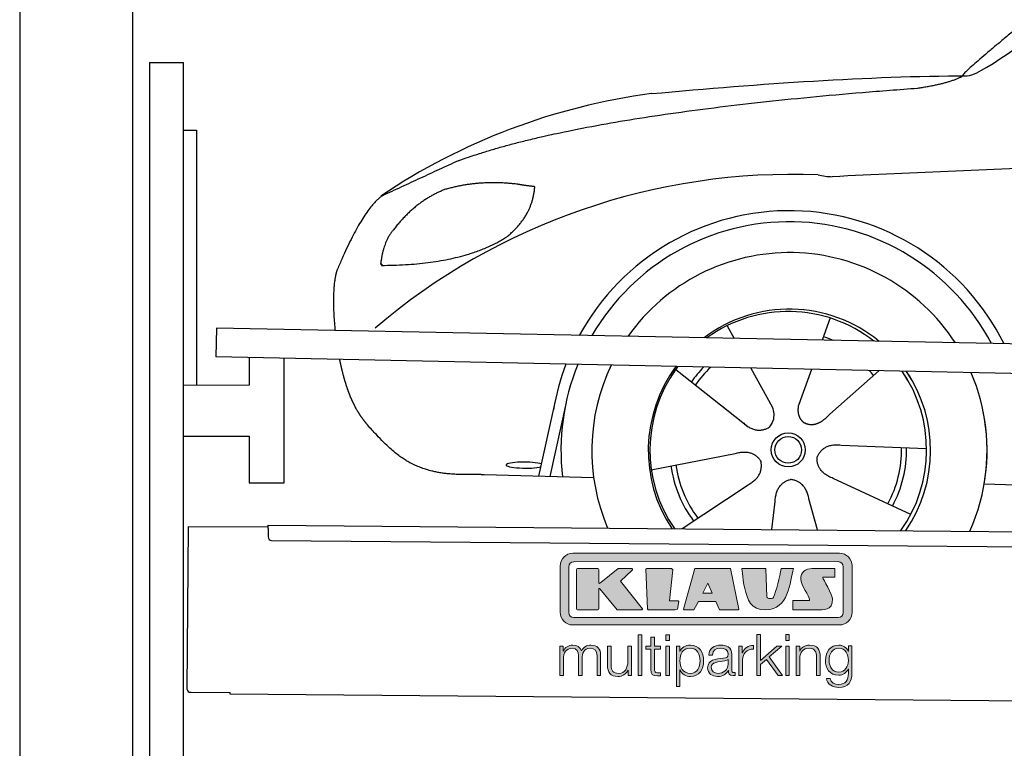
# Model space of a CAD drawing. Header units: millimetres. Extents: x -411 to 6777, y 0 to 6577.
# Tile 2 of 6: x 0 to 1744, y 3999 to 5288. Entities that reach past the tile are written whole.
import ezdxf

# ---------------------------------------------------------------- set-up
doc = ezdxf.new("R2010")
doc.units = ezdxf.units.MM
for name, color, linetype, lineweight in [('car', 10, 'Continuous', 25), ('Gebäude', 7, 'Continuous', 25), ('Logo', 7, 'Continuous', 25), ('Plattform', 7, 'Continuous', 25), ('Ständer hinten', 7, 'Continuous', 25)]:
    doc.layers.add(name, color=color, linetype=linetype, lineweight=lineweight)

# ---------------------------------------------------------------- blocks, each defined once
blk = doc.blocks.new('Car')
at = {"layer": 'car'}
for p, q in [((1391.4, 4773), (1377.5, 4733.4)), ((1209.3, 4757.6), (1222, 4735.1)), ((1119, 4679.5), (1238.5, 4586.6)), ((1251.6, 4682.9), (1290.1, 4614.6)), ((1359.3, 4681.6), (1340.3, 4627.7)), ((1478.5, 4680.2), (1392.4, 4602.7)), ((1340.3, 4627.7), (1336.6, 4617.3)), ((878.4, 4488.2), (905.7, 4619.2)), ((925.2, 4618.9), (898, 4487.9)), ((1201.1, 4615.7), (1247.6, 4579.5)), ((1564.5, 4542.7), (1413.1, 4547.7)), ((1077.3, 4501.6), (1225.7, 4531.8)), ((975.4, 4486.5), (781.2, 4490)), ((1537.3, 4426.5), (1399.5, 4489.2)), ((1667.1, 4481.7), (3716, 4447)), ((1132.8, 4397.8), (1249, 4476.5)), ((1291.5, 4397.8), (1297.1, 4447.4)), ((1372.7, 4397.9), (1356.9, 4452.5))]:
    blk.add_line(p, q, dxfattribs=at)
for radius in [30.1, 23.6]:
    blk.add_circle((1319.5, 4538.8), radius, dxfattribs=at)
for centre, radius, start, end in [((1228.5, 4055.6), 1122.3, 98.0395, 124.4377), ((1333.2, 3885.2), 1141.2, 88.2487, 130.916), ((1394.5, 5140.3), 117.4, 256.9855, 269.1884), ((1321.6, 4537.9), 424.2, 26.9197, 151.8432), ((1321.6, 4537.9), 404.6, 28.3768, 150.3862), ((1321.6, 4537.9), 350, 33.4585, 145.3045), ((1321.6, 4537.9), 250, 51.0494, 127.7135), ((1319.5, 4538.8), 245, 52.2371, 126.5259), ((1319.5, 4538.8), 209.6, 68.0621, 73.3995), ((1321.6, 4537.9), 424.2, 159.4632, 170.7471), ((1321.6, 4537.9), 404.6, 158.4572, 187.1619), ((1321.6, 4537.9), 350, 155.0104, 203.6179), ((1321.6, 4537.9), 350, 155.0104, 157.8717), ((1321.6, 4537.9), 250, 144.1237, 214.1037), ((1319.5, 4538.8), 245, 144.9266, 215.1376), ((1321.6, 4537.9), 250, 144.1237, 148.496), ((1319.5, 4538.8), 245, 143.5289, 148.0172), ((1319.5, 4538.8), 209.6, 136.2024, 145.3995), ((1319.5, 4538.8), 200.6, 133.7482, 145.5463), ((1319.5, 4538.8), 200.6, 41.6402, 44.9032), ((1319.5, 4538.8), 245, 30.7457, 35.1225), ((1319.5, 4538.8), 245, 324.9119, 35.1225), ((1321.6, 4537.9), 250, 30.267, 34.5277), ((1321.6, 4537.9), 250, 325.9458, 34.5277), ((1321.6, 4537.9), 350, 350.7505, 23.641), ((1321.6, 4537.9), 350, 336.4317, 11.924), ((1319.5, 4538.8), 200.6, 332.1152, 1.5463), ((1319.5, 4538.8), 209.6, 332.262, 1.3995), ((1319.5, 4538.8), 209.6, 188.262, 217.3995), ((1319.5, 4538.8), 200.6, 188.1152, 217.5463)]:
    blk.add_arc(centre, radius, start, end, dxfattribs=at)
blk.add_ellipse((853.7, 4507.6), major_axis=(33.6, 0), ratio=0.157274, start_param=0.513473, end_param=5.704241, dxfattribs=at)
for points, degree in [([(1630.5, 5203.7), (1666.2, 5200.2), (1966.1, 5451.8), (2143.6, 5562.4)], 3), ([(1926.5, 5457.4), (1845.9, 5396.2), (1744.3, 5311.8), (1616, 5205.4), (1621.9, 5203.5)], 4), ([(1071.6, 5166.9), (1267.7, 5186.7), (1452.8, 5201.4), (1630.5, 5203.7)], 3), ([(1542.8, 5181), (1595.9, 5189.3), (1621.6, 5202.5)], 2), ([(730.4, 5045.1), (966.2, 5133.8), (1542.8, 5181)], 2), ([(4701.5, 5137), (3824.8, 5157.4), (1392.8, 5022.9)], 2), ([(730.4, 5045.1), (596.8, 4981.9)], 1), ([(833.7, 5004.7), (766.1, 5011.8), (706.8, 4993.8)], 2), ([(866.4, 5000.4), (848.6, 5002.3), (833.7, 5004.7)], 2), ([(706.8, 4993.8), (654.8, 4972.6), (617.2, 4922.3)], 2), ([(817.4, 4911.1), (863.1, 4948.5), (866.4, 5000.4)], 2), ([(596.8, 4981.9), (562.3, 4958.8), (518.3, 4851.3)], 2), ([(617.2, 4922.3), (599.1, 4902.3), (594.7, 4861)], 2), ([(596, 4858.7), (740.7, 4860.6), (817.4, 4911.1)], 2), ([(518.3, 4851.3), (512, 4835.4), (510.1, 4806.9), (511.5, 4774.6), (515.1, 4742.7)], 4), ([(594.7, 4861), (598.1, 4860.9), (596, 4858.7)], 2), ([(1238.5, 4586.6), (1262, 4564.9), (1285.2, 4578.5)], 2), ([(1225.7, 4531.8), (1256.4, 4540.8), (1271.2, 4518.4)], 2), ([(1413.1, 4547.7), (1381.4, 4551.4), (1370.6, 4526.8)], 2), ([(1249, 4476.5), (1276.9, 4492.2), (1271.2, 4518.4)], 2), ([(1399.5, 4489.2), (1369.4, 4500), (1370.6, 4526.8)], 2), ([(1297.1, 4447.4), (1298, 4479.4), (1323.9, 4486.5)], 2), ([(1356.9, 4452.5), (1350.6, 4483.8), (1323.9, 4486.5)], 2)]:
    blk.add_open_spline(points, degree=degree, dxfattribs=at)
for points, degree, knots in [([(523.4, 4691.4), (524.3, 4687.2), (525.2, 4683), (526.2, 4678.9), (527.2, 4674.8), (530.9, 4660), (535, 4646.4), (539.5, 4634), (544.4, 4622.7)], 4, [0.4914944, 0.4914944, 0.4914944, 0.4914944, 0.4914944, 0.5422469, 0.5422469, 0.5422469, 0.5422469, 0.728655, 0.728655, 0.728655, 0.728655, 0.728655]), ([(544.1, 4623.4), (545.5, 4620.2), (546.9, 4617.1), (548.4, 4614.2), (549.9, 4611.3), (555.6, 4600.2), (561.6, 4590.9), (568, 4583), (574.5, 4575.6)], 4, [0.7288005, 0.7288005, 0.7288005, 0.7288005, 0.7288005, 0.7843928, 0.7843928, 0.7843928, 0.7843928, 1, 1, 1, 1, 1]), ([(1290.1, 4614.6), (1291.8, 4610.5), (1292.8, 4606.6), (1293.2, 4602.7), (1293.9, 4594.1), (1291.2, 4586), (1285.2, 4578.5)], 3, [0.2167758, 0.2167758, 0.2167758, 0.2167758, 0.4600873, 0.4600873, 0.4600873, 1, 1, 1, 1]), ([(1336.6, 4617.3), (1336.1, 4614.2), (1335.9, 4611.2), (1335.9, 4608.2), (1336.3, 4605.4), (1337.1, 4599.7), (1339.2, 4594.3), (1342.8, 4589.8), (1347.7, 4586.9)], 4, [0.3191838, 0.3191838, 0.3191838, 0.3191838, 0.3191838, 0.5438253, 0.5438253, 0.5438253, 0.5438253, 1, 1, 1, 1, 1]), ([(1392.4, 4602.7), (1392.4, 4602.7), (1392.4, 4602.7), (1392.4, 4602.7), (1392.4, 4602.7), (1383.4, 4592.9), (1372.8, 4582.8), (1358.5, 4580.3), (1347.7, 4586.9)], 4, [-0.000003, -0.000003, -0.000003, -0.000003, -0.000003, 0, 0, 0, 0, 1, 1, 1, 1, 1]), ([(781.2, 4490), (756.5, 4490.4), (700.9, 4486.3), (664.7, 4499.9), (620.8, 4524.6), (574.5, 4575.6)], 4, [0, 0, 0, 0, 0, 0.597866, 1, 1, 1, 1, 1])]:
    blk.add_open_spline(points, degree=degree, knots=knots, dxfattribs=at)
blk = doc.blocks.new('KLAUS')
at = {"layer": 'Logo'}
h = blk.add_hatch(color=8, dxfattribs=at)
h.dxf.hatch_style = 2
edge = h.paths.add_edge_path()
edge.add_spline(control_points=[(3.6, 29.09), (2.88, 29.09), (2.3, 28.51), (2.3, 27.8), (2.3, 27.8), (2.3, 16.11), (2.3, 16.11), (2.3, 15.39), (2.88, 14.81), (3.6, 14.81), (3.6, 14.81), (71.16, 14.81), (71.16, 14.81), (71.88, 14.81), (72.46, 15.39), (72.46, 16.11), (72.46, 16.11), (72.46, 27.8), (72.46, 27.8), (72.46, 28.51), (71.88, 29.09), (71.16, 29.09), (71.16, 29.09), (3.6, 29.09), (3.6, 29.09), (3.6, 29.09), (3.6, 29.09), (3.6, 29.09)], knot_values=[0, 0, 0, 0, 1, 1, 1, 2, 2, 2, 3, 3, 3, 4, 4, 4, 5, 5, 5, 6, 6, 6, 7, 7, 7, 8, 8, 8, 9, 9, 9, 9], degree=3, periodic=0)
edge = h.paths.add_edge_path()
edge.add_spline(control_points=[(3.35, 31.23), (3.35, 31.23), (71.47, 31.23), (71.47, 31.23), (73.26, 31.23), (74.71, 29.77), (74.71, 27.99), (74.71, 27.99), (74.71, 16.17), (74.71, 16.17), (74.71, 14.38), (73.26, 12.93), (71.47, 12.93), (71.47, 12.93), (3.35, 12.93), (3.35, 12.93), (1.56, 12.93), (0.11, 14.38), (0.11, 16.17), (0.11, 16.17), (0.11, 27.99), (0.11, 27.99), (0.11, 29.77), (1.56, 31.23), (3.35, 31.23), (3.35, 31.23), (3.35, 31.23), (3.35, 31.23)], knot_values=[0, 0, 0, 0, 1, 1, 1, 2, 2, 2, 3, 3, 3, 4, 4, 4, 5, 5, 5, 6, 6, 6, 7, 7, 7, 8, 8, 8, 9, 9, 9, 9], degree=3, periodic=0)
h = blk.add_hatch(color=8, dxfattribs=at)
h.dxf.hatch_style = 2
edge = h.paths.add_edge_path()
edge.add_spline(control_points=[(4.5, 27.33), (4.5, 27.33), (9.7, 27.33), (9.7, 27.33), (9.84, 27.33), (9.96, 27.22), (9.96, 27.08), (9.96, 27.08), (9.96, 23.69), (9.96, 23.69), (9.96, 23.69), (9.94, 23.64), (10.04, 23.59), (10.14, 23.53), (10.2, 23.57), (10.2, 23.57), (10.2, 23.57), (10.51, 23.75), (10.51, 23.75), (10.51, 23.75), (14.94, 27.33), (14.94, 27.33), (14.94, 27.33), (18.41, 27.33), (18.41, 27.33), (18.41, 27.33), (18.49, 27.33), (18.56, 27.2), (18.65, 27.04), (18.53, 26.91), (18.53, 26.91), (18.53, 26.91), (15.49, 24.11), (15.49, 24.11), (15.49, 24.11), (21.14, 17.06), (21.14, 17.06), (21.14, 17.06), (21.13, 16.91), (21.13, 16.91), (21.08, 16.84), (20.99, 16.82), (20.99, 16.82), (20.99, 16.82), (14.7, 16.82), (14.7, 16.82), (14.7, 16.82), (10.26, 22.17), (10.26, 22.17), (10.26, 22.17), (10.19, 22.24), (10.08, 22.21), (9.97, 22.18), (9.96, 22.11), (9.96, 22.11), (9.96, 22.11), (9.96, 17.08), (9.96, 17.08), (9.96, 16.94), (9.84, 16.82), (9.7, 16.82), (9.7, 16.82), (4.5, 16.82), (4.5, 16.82), (4.36, 16.82), (4.25, 16.94), (4.25, 17.08), (4.25, 17.08), (4.25, 27.08), (4.25, 27.08), (4.25, 27.22), (4.36, 27.33), (4.5, 27.33), (4.5, 27.33), (4.5, 27.33), (4.5, 27.33)], knot_values=[0, 0, 0, 0, 1, 1, 1, 2, 2, 2, 3, 3, 3, 4, 4, 4, 5, 5, 5, 6, 6, 6, 7, 7, 7, 8, 8, 8, 9, 9, 9, 10, 10, 10, 11, 11, 11, 12, 12, 12, 13, 13, 13, 14, 14, 14, 15, 15, 15, 16, 16, 16, 17, 17, 17, 18, 18, 18, 19, 19, 19, 20, 20, 20, 21, 21, 21, 22, 22, 22, 23, 23, 23, 24, 24, 24, 25, 25, 25, 25], degree=3, periodic=0)
h = blk.add_hatch(color=8, dxfattribs=at)
h.dxf.hatch_style = 2
h.paths.add_polyline_path([(22.42, 17.06), (21.97, 27.15), (22.24, 27.33), (28.55, 27.33), (28.86, 26.97), (28.01, 19.08), (30.26, 19.07), (30.44, 18.95), (30.08, 16.95), (29.49, 16.82), (22.6, 16.82)])
h = blk.add_hatch(color=8, dxfattribs=at)
h.paths.add_polyline_path([(36.52, 21.01), (38.93, 21.01), (37.87, 23.57)])
h.paths.add_polyline_path([(34.52, 27.33), (43.65, 27.33), (45.76, 16.94), (45.57, 16.82), (40.83, 16.82), (39.89, 18.95), (35.42, 18.95), (34.27, 16.82), (31.78, 16.82), (31.66, 17)])
h = blk.add_hatch(color=8, dxfattribs=at)
h.dxf.hatch_style = 2
edge = h.paths.add_edge_path()
edge.add_spline(control_points=[(52.69, 27.32), (52.69, 27.32), (52.88, 20.14), (52.88, 20.14), (53.01, 19.89), (53.2, 19.77), (53.43, 19.71), (53.91, 19.59), (54.43, 19.57), (54.64, 20.03), (55.23, 21.34), (56.27, 25.45), (56.6, 27.33), (56.6, 27.33), (59.77, 27.33), (59.77, 27.33), (58.77, 23.9), (58.56, 16.82), (52.63, 16.76), (48.72, 16.72), (48.01, 19.35), (47.27, 22.24), (46.89, 23.68), (46.54, 27.33), (46.54, 27.33), (46.54, 27.33), (52.69, 27.32), (52.69, 27.32), (52.69, 27.32), (52.69, 27.32), (52.69, 27.32)], knot_values=[0, 0, 0, 0, 1, 1, 1, 2, 2, 2, 3, 3, 3, 4, 4, 4, 5, 5, 5, 6, 6, 6, 7, 7, 7, 8, 8, 8, 9, 9, 9, 10, 10, 10, 10], degree=3, periodic=0)
h = blk.add_hatch(color=8, dxfattribs=at)
h.dxf.hatch_style = 2
edge = h.paths.add_edge_path()
edge.add_spline(control_points=[(64.46, 27.33), (64.46, 27.33), (70.31, 27.33), (70.31, 27.33), (70.31, 26.52), (70.31, 26.02), (70.31, 25.12), (70.31, 25.12), (67.3, 25.12), (67.3, 25.12), (67.24, 25.04), (67.25, 25.11), (67.25, 24.91), (67.25, 24.88), (69.73, 20.38), (69.73, 19.57), (69.73, 16.4), (67.22, 16.81), (65.9, 16.82), (65.9, 16.82), (59.59, 16.82), (59.59, 16.82), (59.59, 17.76), (59.59, 18.23), (59.59, 19.14), (59.59, 19.14), (63.75, 19.14), (63.75, 19.14), (63.82, 19.22), (63.81, 19.11), (63.81, 19.31), (63.81, 20.32), (61.58, 23.06), (61.58, 24.63), (61.58, 26.33), (62.83, 27.34), (64.46, 27.33), (64.46, 27.33), (64.46, 27.33), (64.46, 27.33)], knot_values=[0, 0, 0, 0, 1, 1, 1, 2, 2, 2, 3, 3, 3, 4, 4, 4, 5, 5, 5, 6, 6, 6, 7, 7, 7, 8, 8, 8, 9, 9, 9, 10, 10, 10, 11, 11, 11, 12, 12, 12, 13, 13, 13, 13], degree=3, periodic=0)
h = blk.add_hatch(color=30, dxfattribs=at)
h.dxf.hatch_style = 2
h.paths.add_polyline_path([(20.07, 0), (20.99, 0), (20.99, 10.45), (20.07, 10.45)])
h = blk.add_hatch(color=30, dxfattribs=at)
h.paths.add_polyline_path([(27.1, 0), (28.03, 0), (28.03, 7.55), (27.1, 7.55)])
h.paths.add_polyline_path([(27.1, 8.98), (28.03, 8.98), (28.03, 10.45), (27.1, 10.45)])
h = blk.add_hatch(color=30, dxfattribs=at)
h.dxf.hatch_style = 2
h.paths.add_polyline_path([(50.4, 0), (51.32, 0), (51.32, 2.87), (52.82, 4.11), (55.8, 0), (56.96, 0), (53.52, 4.76), (56.74, 7.55), (55.51, 7.55), (51.32, 3.89), (51.32, 10.45), (50.4, 10.45)])
h = blk.add_hatch(color=30, dxfattribs=at)
h.paths.add_polyline_path([(57.74, 0), (58.66, 0), (58.66, 7.55), (57.74, 7.55)])
h.paths.add_polyline_path([(57.74, 8.98), (58.66, 8.98), (58.66, 10.45), (57.74, 10.45)])
h = blk.add_hatch(color=30, dxfattribs=at)
h.dxf.hatch_style = 2
edge = h.paths.add_edge_path()
edge.add_spline(control_points=[(0, 0), (0, 0), (0.92, 0), (0.92, 0), (0.92, 0), (0.92, 4.22), (0.92, 4.22), (0.94, 5.8), (1.58, 7), (3.18, 7), (4.35, 7), (4.77, 6.15), (4.76, 5.12), (4.76, 5.12), (4.76, 0), (4.76, 0), (4.76, 0), (5.68, 0), (5.68, 0), (5.68, 0), (5.68, 4.27), (5.68, 4.27), (5.68, 5.68), (6.14, 7), (7.73, 7), (9.05, 7), (9.52, 6.32), (9.52, 5.08), (9.52, 5.08), (9.52, 0), (9.52, 0), (9.52, 0), (10.44, 0), (10.44, 0), (10.44, 0), (10.44, 5.12), (10.44, 5.12), (10.44, 6.91), (9.59, 7.77), (7.94, 7.77), (6.94, 7.77), (5.99, 7.29), (5.54, 6.3), (5.26, 7.29), (4.36, 7.77), (3.37, 7.77), (2.17, 7.77), (1.38, 7.19), (0.89, 6.28), (0.89, 6.28), (0.85, 6.28), (0.85, 6.28), (0.85, 6.28), (0.85, 7.55), (0.85, 7.55), (0.85, 7.55), (0, 7.55), (0, 7.55), (0, 7.55), (0, 0), (0, 0), (0, 0), (0, 0), (0, 0)], knot_values=[0, 0, 0, 0, 1, 1, 1, 2, 2, 2, 3, 3, 3, 4, 4, 4, 5, 5, 5, 6, 6, 6, 7, 7, 7, 8, 8, 8, 9, 9, 9, 10, 10, 10, 11, 11, 11, 12, 12, 12, 13, 13, 13, 14, 14, 14, 15, 15, 15, 16, 16, 16, 17, 17, 17, 18, 18, 18, 19, 19, 19, 20, 20, 20, 21, 21, 21, 21], degree=3, periodic=0)
h = blk.add_hatch(color=30, dxfattribs=at)
h.dxf.hatch_style = 2
edge = h.paths.add_edge_path()
edge.add_spline(control_points=[(18.31, 7.55), (18.31, 7.55), (17.39, 7.55), (17.39, 7.55), (17.39, 7.55), (17.39, 3.59), (17.39, 3.59), (17.39, 2.05), (16.7, 0.56), (15.12, 0.56), (13.66, 0.56), (13.15, 1.27), (13.1, 2.64), (13.1, 2.64), (13.1, 7.55), (13.1, 7.55), (13.1, 7.55), (12.18, 7.55), (12.18, 7.55), (12.18, 7.55), (12.18, 2.65), (12.18, 2.65), (12.18, 0.89), (12.93, -0.22), (14.83, -0.22), (15.96, -0.22), (16.95, 0.35), (17.44, 1.36), (17.44, 1.36), (17.47, 1.36), (17.47, 1.36), (17.47, 1.36), (17.47, 0), (17.47, 0), (17.47, 0), (18.31, 0), (18.31, 0), (18.31, 0), (18.31, 7.55), (18.31, 7.55), (18.31, 7.55), (18.31, 7.55), (18.31, 7.55)], knot_values=[0, 0, 0, 0, 1, 1, 1, 2, 2, 2, 3, 3, 3, 4, 4, 4, 5, 5, 5, 6, 6, 6, 7, 7, 7, 8, 8, 8, 9, 9, 9, 10, 10, 10, 11, 11, 11, 12, 12, 12, 13, 13, 13, 14, 14, 14, 14], degree=3, periodic=0)
h = blk.add_hatch(color=30, dxfattribs=at)
h.dxf.hatch_style = 2
edge = h.paths.add_edge_path()
edge.add_spline(control_points=[(24.22, 9.82), (24.22, 9.82), (23.3, 9.82), (23.3, 9.82), (23.3, 9.82), (23.3, 7.55), (23.3, 7.55), (23.3, 7.55), (21.98, 7.55), (21.98, 7.55), (21.98, 7.55), (21.98, 6.78), (21.98, 6.78), (21.98, 6.78), (23.3, 6.78), (23.3, 6.78), (23.3, 6.78), (23.3, 1.61), (23.3, 1.61), (23.28, 0.32), (23.71, -0.09), (24.94, -0.09), (25.22, -0.09), (25.48, -0.06), (25.76, -0.06), (25.76, -0.06), (25.76, 0.73), (25.76, 0.73), (25.5, 0.7), (25.23, 0.69), (24.97, 0.69), (24.31, 0.73), (24.22, 1.08), (24.22, 1.68), (24.22, 1.68), (24.22, 6.78), (24.22, 6.78), (24.22, 6.78), (25.76, 6.78), (25.76, 6.78), (25.76, 6.78), (25.76, 7.55), (25.76, 7.55), (25.76, 7.55), (24.22, 7.55), (24.22, 7.55), (24.22, 7.55), (24.22, 9.82), (24.22, 9.82), (24.22, 9.82), (24.22, 9.82), (24.22, 9.82)], knot_values=[0, 0, 0, 0, 1, 1, 1, 2, 2, 2, 3, 3, 3, 4, 4, 4, 5, 5, 5, 6, 6, 6, 7, 7, 7, 8, 8, 8, 9, 9, 9, 10, 10, 10, 11, 11, 11, 12, 12, 12, 13, 13, 13, 14, 14, 14, 15, 15, 15, 16, 16, 16, 17, 17, 17, 17], degree=3, periodic=0)
h = blk.add_hatch(color=30, dxfattribs=at)
edge = h.paths.add_edge_path()
edge.add_spline(control_points=[(35.84, 3.78), (35.84, 2.21), (35.12, 0.56), (33.37, 0.56), (31.4, 0.56), (30.72, 2.21), (30.72, 3.78), (30.72, 5.49), (31.33, 7), (33.37, 7), (35.12, 7), (35.84, 5.34), (35.84, 3.78), (35.84, 3.78), (35.84, 3.78), (35.84, 3.78)], knot_values=[0, 0, 0, 0, 1, 1, 1, 2, 2, 2, 3, 3, 3, 4, 4, 4, 5, 5, 5, 5], degree=3, periodic=0)
edge = h.paths.add_edge_path()
edge.add_spline(control_points=[(29.79, -2.8), (29.79, -2.8), (30.72, -2.8), (30.72, -2.8), (30.72, -2.8), (30.72, 1.43), (30.72, 1.43), (30.72, 1.43), (30.74, 1.43), (30.74, 1.43), (31.14, 0.35), (32.24, -0.22), (33.37, -0.22), (35.66, -0.22), (36.76, 1.64), (36.76, 3.78), (36.76, 5.91), (35.66, 7.77), (33.37, 7.77), (32.15, 7.77), (31.1, 7.14), (30.67, 6.12), (30.67, 6.12), (30.64, 6.12), (30.64, 6.12), (30.64, 6.12), (30.64, 7.55), (30.64, 7.55), (30.64, 7.55), (29.79, 7.55), (29.79, 7.55), (29.79, 7.55), (29.79, -2.8), (29.79, -2.8), (29.79, -2.8), (29.79, -2.8), (29.79, -2.8)], knot_values=[0, 0, 0, 0, 1, 1, 1, 2, 2, 2, 3, 3, 3, 4, 4, 4, 5, 5, 5, 6, 6, 6, 7, 7, 7, 8, 8, 8, 9, 9, 9, 10, 10, 10, 11, 11, 11, 12, 12, 12, 12], degree=3, periodic=0)
h = blk.add_hatch(color=30, dxfattribs=at)
edge = h.paths.add_edge_path()
edge.add_spline(control_points=[(43.03, 2.93), (43.04, 1.45), (41.8, 0.56), (40.39, 0.56), (39.53, 0.56), (38.71, 1.13), (38.71, 2.05), (38.71, 3.53), (40.66, 3.51), (42.22, 3.79), (42.47, 3.84), (42.88, 3.91), (43, 4.13), (43, 4.13), (43.03, 4.13), (43.03, 4.13), (43.03, 4.13), (43.03, 2.93), (43.03, 2.93), (43.03, 2.93), (43.03, 2.93), (43.03, 2.93)], knot_values=[0, 0, 0, 0, 1, 1, 1, 2, 2, 2, 3, 3, 3, 4, 4, 4, 5, 5, 5, 6, 6, 6, 7, 7, 7, 7], degree=3, periodic=0)
edge = h.paths.add_edge_path()
edge.add_spline(control_points=[(39.03, 5.24), (39.06, 6.47), (39.91, 7), (41.05, 7), (42.14, 7), (43.03, 6.69), (43.03, 5.45), (43.03, 4.61), (42.6, 4.51), (41.84, 4.42), (39.85, 4.19), (37.79, 4.11), (37.79, 1.99), (37.79, 0.47), (38.93, -0.22), (40.32, -0.22), (41.77, -0.22), (42.43, 0.34), (43.07, 1.32), (43.07, 1.32), (43.1, 1.32), (43.1, 1.32), (43.1, 0.53), (43.25, 0), (44.19, 0), (44.43, 0), (44.58, 0.01), (44.79, 0.06), (44.79, 0.06), (44.79, 0.83), (44.79, 0.83), (44.71, 0.81), (44.6, 0.78), (44.49, 0.78), (44.13, 0.78), (43.95, 0.98), (43.95, 1.33), (43.95, 1.33), (43.95, 5.34), (43.95, 5.34), (43.95, 7.36), (42.5, 7.77), (41.17, 7.77), (39.44, 7.77), (38.2, 7.01), (38.11, 5.24), (38.11, 5.24), (39.03, 5.24), (39.03, 5.24), (39.03, 5.24), (39.03, 5.24), (39.03, 5.24)], knot_values=[0, 0, 0, 0, 1, 1, 1, 2, 2, 2, 3, 3, 3, 4, 4, 4, 5, 5, 5, 6, 6, 6, 7, 7, 7, 8, 8, 8, 9, 9, 9, 10, 10, 10, 11, 11, 11, 12, 12, 12, 13, 13, 13, 14, 14, 14, 15, 15, 15, 16, 16, 16, 17, 17, 17, 17], degree=3, periodic=0)
h = blk.add_hatch(color=30, dxfattribs=at)
h.dxf.hatch_style = 2
edge = h.paths.add_edge_path()
edge.add_spline(control_points=[(45.79, 0), (45.79, 0), (46.71, 0), (46.71, 0), (46.71, 0), (46.71, 4.03), (46.71, 4.03), (46.71, 5.59), (47.85, 6.82), (49.52, 6.73), (49.52, 6.73), (49.52, 7.66), (49.52, 7.66), (48.16, 7.72), (47.14, 7), (46.67, 5.78), (46.67, 5.78), (46.64, 5.78), (46.64, 5.78), (46.64, 5.78), (46.64, 7.55), (46.64, 7.55), (46.64, 7.55), (45.79, 7.55), (45.79, 7.55), (45.79, 7.55), (45.79, 0), (45.79, 0), (45.79, 0), (45.79, 0), (45.79, 0)], knot_values=[0, 0, 0, 0, 1, 1, 1, 2, 2, 2, 3, 3, 3, 4, 4, 4, 5, 5, 5, 6, 6, 6, 7, 7, 7, 8, 8, 8, 9, 9, 9, 10, 10, 10, 10], degree=3, periodic=0)
h = blk.add_hatch(color=30, dxfattribs=at)
h.dxf.hatch_style = 2
edge = h.paths.add_edge_path()
edge.add_spline(control_points=[(60.41, 0), (60.41, 0), (61.33, 0), (61.33, 0), (61.33, 0), (61.33, 4.41), (61.33, 4.41), (61.36, 5.89), (62.24, 7), (63.7, 7), (65.2, 7), (65.62, 6.02), (65.62, 4.71), (65.62, 4.71), (65.62, 0), (65.62, 0), (65.62, 0), (66.54, 0), (66.54, 0), (66.54, 0), (66.54, 4.86), (66.54, 4.86), (66.54, 6.66), (65.9, 7.77), (63.78, 7.77), (62.71, 7.77), (61.7, 7.16), (61.36, 6.25), (61.36, 6.25), (61.33, 6.25), (61.33, 6.25), (61.33, 6.25), (61.33, 7.55), (61.33, 7.55), (61.33, 7.55), (60.41, 7.55), (60.41, 7.55), (60.41, 7.55), (60.41, 0), (60.41, 0), (60.41, 0), (60.41, 0), (60.41, 0)], knot_values=[0, 0, 0, 0, 1, 1, 1, 2, 2, 2, 3, 3, 3, 4, 4, 4, 5, 5, 5, 6, 6, 6, 7, 7, 7, 8, 8, 8, 9, 9, 9, 10, 10, 10, 11, 11, 11, 12, 12, 12, 13, 13, 13, 14, 14, 14, 14], degree=3, periodic=0)
h = blk.add_hatch(color=30, dxfattribs=at)
edge = h.paths.add_edge_path()
edge.add_spline(control_points=[(71.32, 0.86), (69.62, 0.86), (68.83, 2.34), (68.83, 3.86), (68.83, 5.43), (69.56, 7), (71.32, 7), (73.06, 7), (73.75, 5.34), (73.75, 3.86), (73.75, 2.33), (72.91, 0.86), (71.32, 0.86), (71.32, 0.86), (71.32, 0.86), (71.32, 0.86)], knot_values=[0, 0, 0, 0, 1, 1, 1, 2, 2, 2, 3, 3, 3, 4, 4, 4, 5, 5, 5, 5], degree=3, periodic=0)
edge = h.paths.add_edge_path()
edge.add_spline(control_points=[(74.67, 7.55), (74.67, 7.55), (73.75, 7.55), (73.75, 7.55), (73.75, 7.55), (73.75, 6.25), (73.75, 6.25), (73.75, 6.25), (73.72, 6.25), (73.72, 6.25), (73.35, 7.09), (72.41, 7.77), (71.32, 7.77), (69.13, 7.77), (67.9, 6.05), (67.9, 3.97), (67.9, 1.82), (68.9, 0.09), (71.32, 0.09), (72.4, 0.09), (73.29, 0.72), (73.72, 1.64), (73.72, 1.64), (73.75, 1.64), (73.75, 1.64), (73.75, 1.64), (73.75, 0.61), (73.75, 0.61), (73.75, -1.23), (73.01, -2.24), (71.32, -2.24), (70.29, -2.24), (69.31, -1.85), (69.1, -0.73), (69.1, -0.73), (68.18, -0.73), (68.18, -0.73), (68.31, -2.34), (69.81, -3.02), (71.32, -3.02), (73.79, -3.02), (74.65, -1.64), (74.67, 0.61), (74.67, 0.61), (74.67, 7.55), (74.67, 7.55), (74.67, 7.55), (74.67, 7.55), (74.67, 7.55)], knot_values=[0, 0, 0, 0, 1, 1, 1, 2, 2, 2, 3, 3, 3, 4, 4, 4, 5, 5, 5, 6, 6, 6, 7, 7, 7, 8, 8, 8, 9, 9, 9, 10, 10, 10, 11, 11, 11, 12, 12, 12, 13, 13, 13, 14, 14, 14, 15, 15, 15, 16, 16, 16, 16], degree=3, periodic=0)
at = {"layer": 'Logo', "lineweight": 0}
for points in [[(22.42, 17.06), (21.97, 27.15), (22.24, 27.33), (28.55, 27.33), (28.86, 26.97), (28.01, 19.08), (30.26, 19.07), (30.44, 18.95), (30.08, 16.95), (29.49, 16.82), (22.6, 16.82), (22.42, 17.06), (22.42, 17.06)], [(34.52, 27.33), (43.65, 27.33), (45.76, 16.94), (45.57, 16.82), (40.83, 16.82), (39.89, 18.95), (35.42, 18.95), (34.27, 16.82), (31.78, 16.82), (31.66, 17), (34.52, 27.33), (34.52, 27.33)], [(36.52, 21.01), (38.93, 21.01), (37.87, 23.57), (36.52, 21.01), (36.52, 21.01)], [(20.07, 0), (20.99, 0), (20.99, 10.45), (20.07, 10.45), (20.07, 0), (20.07, 0)], [(27.1, 8.98), (28.03, 8.98), (28.03, 10.45), (27.1, 10.45), (27.1, 8.98), (27.1, 8.98)], [(50.4, 0), (51.32, 0), (51.32, 2.87), (52.82, 4.11), (55.8, 0), (56.96, 0), (53.52, 4.76), (56.74, 7.55), (55.51, 7.55), (51.32, 3.89), (51.32, 10.45), (50.4, 10.45), (50.4, 0), (50.4, 0)], [(57.74, 8.98), (58.66, 8.98), (58.66, 10.45), (57.74, 10.45), (57.74, 8.98), (57.74, 8.98)], [(27.1, 0), (28.03, 0), (28.03, 7.55), (27.1, 7.55), (27.1, 0), (27.1, 0)], [(57.74, 0), (58.66, 0), (58.66, 7.55), (57.74, 7.55), (57.74, 0), (57.74, 0)]]:
    blk.add_lwpolyline(points, dxfattribs=at)
for points, knots in [([(3.35, 31.23), (3.35, 31.23), (71.47, 31.23), (71.47, 31.23), (73.26, 31.23), (74.71, 29.77), (74.71, 27.99), (74.71, 27.99), (74.71, 16.17), (74.71, 16.17), (74.71, 14.38), (73.26, 12.93), (71.47, 12.93), (71.47, 12.93), (3.35, 12.93), (3.35, 12.93), (1.56, 12.93), (0.11, 14.38), (0.11, 16.17), (0.11, 16.17), (0.11, 27.99), (0.11, 27.99), (0.11, 29.77), (1.56, 31.23), (3.35, 31.23), (3.35, 31.23), (3.35, 31.23), (3.35, 31.23)], [0, 0, 0, 0, 1, 1, 1, 2, 2, 2, 3, 3, 3, 4, 4, 4, 5, 5, 5, 6, 6, 6, 7, 7, 7, 8, 8, 8, 9, 9, 9, 9]), ([(3.6, 29.09), (2.88, 29.09), (2.3, 28.51), (2.3, 27.8), (2.3, 27.8), (2.3, 16.11), (2.3, 16.11), (2.3, 15.39), (2.88, 14.81), (3.6, 14.81), (3.6, 14.81), (71.16, 14.81), (71.16, 14.81), (71.88, 14.81), (72.46, 15.39), (72.46, 16.11), (72.46, 16.11), (72.46, 27.8), (72.46, 27.8), (72.46, 28.51), (71.88, 29.09), (71.16, 29.09), (71.16, 29.09), (3.6, 29.09), (3.6, 29.09), (3.6, 29.09), (3.6, 29.09), (3.6, 29.09)], [0, 0, 0, 0, 1, 1, 1, 2, 2, 2, 3, 3, 3, 4, 4, 4, 5, 5, 5, 6, 6, 6, 7, 7, 7, 8, 8, 8, 9, 9, 9, 9]), ([(4.5, 27.33), (4.5, 27.33), (9.7, 27.33), (9.7, 27.33), (9.84, 27.33), (9.96, 27.22), (9.96, 27.08), (9.96, 27.08), (9.96, 23.69), (9.96, 23.69), (9.96, 23.69), (9.94, 23.64), (10.04, 23.59), (10.14, 23.53), (10.2, 23.57), (10.2, 23.57), (10.2, 23.57), (10.51, 23.75), (10.51, 23.75), (10.51, 23.75), (14.94, 27.33), (14.94, 27.33), (14.94, 27.33), (18.41, 27.33), (18.41, 27.33), (18.41, 27.33), (18.49, 27.33), (18.56, 27.2), (18.65, 27.04), (18.53, 26.91), (18.53, 26.91), (18.53, 26.91), (15.49, 24.11), (15.49, 24.11), (15.49, 24.11), (21.14, 17.06), (21.14, 17.06), (21.14, 17.06), (21.13, 16.91), (21.13, 16.91), (21.08, 16.84), (20.99, 16.82), (20.99, 16.82), (20.99, 16.82), (14.7, 16.82), (14.7, 16.82), (14.7, 16.82), (10.26, 22.17), (10.26, 22.17), (10.26, 22.17), (10.19, 22.24), (10.08, 22.21), (9.97, 22.18), (9.96, 22.11), (9.96, 22.11), (9.96, 22.11), (9.96, 17.08), (9.96, 17.08), (9.96, 16.94), (9.84, 16.82), (9.7, 16.82), (9.7, 16.82), (4.5, 16.82), (4.5, 16.82), (4.36, 16.82), (4.25, 16.94), (4.25, 17.08), (4.25, 17.08), (4.25, 27.08), (4.25, 27.08), (4.25, 27.22), (4.36, 27.33), (4.5, 27.33), (4.5, 27.33), (4.5, 27.33), (4.5, 27.33)], [0, 0, 0, 0, 1, 1, 1, 2, 2, 2, 3, 3, 3, 4, 4, 4, 5, 5, 5, 6, 6, 6, 7, 7, 7, 8, 8, 8, 9, 9, 9, 10, 10, 10, 11, 11, 11, 12, 12, 12, 13, 13, 13, 14, 14, 14, 15, 15, 15, 16, 16, 16, 17, 17, 17, 18, 18, 18, 19, 19, 19, 20, 20, 20, 21, 21, 21, 22, 22, 22, 23, 23, 23, 24, 24, 24, 25, 25, 25, 25]), ([(52.69, 27.32), (52.69, 27.32), (52.88, 20.14), (52.88, 20.14), (53.01, 19.89), (53.2, 19.77), (53.43, 19.71), (53.91, 19.59), (54.43, 19.57), (54.64, 20.03), (55.23, 21.34), (56.27, 25.45), (56.6, 27.33), (56.6, 27.33), (59.77, 27.33), (59.77, 27.33), (58.77, 23.9), (58.56, 16.82), (52.63, 16.76), (48.72, 16.72), (48.01, 19.35), (47.27, 22.24), (46.89, 23.68), (46.54, 27.33), (46.54, 27.33), (46.54, 27.33), (52.69, 27.32), (52.69, 27.32), (52.69, 27.32), (52.69, 27.32), (52.69, 27.32)], [0, 0, 0, 0, 1, 1, 1, 2, 2, 2, 3, 3, 3, 4, 4, 4, 5, 5, 5, 6, 6, 6, 7, 7, 7, 8, 8, 8, 9, 9, 9, 10, 10, 10, 10]), ([(64.46, 27.33), (64.46, 27.33), (70.31, 27.33), (70.31, 27.33), (70.31, 26.52), (70.31, 26.02), (70.31, 25.12), (70.31, 25.12), (67.3, 25.12), (67.3, 25.12), (67.24, 25.04), (67.25, 25.11), (67.25, 24.91), (67.25, 24.88), (69.73, 20.38), (69.73, 19.57), (69.73, 16.4), (67.22, 16.81), (65.9, 16.82), (65.9, 16.82), (59.59, 16.82), (59.59, 16.82), (59.59, 17.76), (59.59, 18.23), (59.59, 19.14), (59.59, 19.14), (63.75, 19.14), (63.75, 19.14), (63.82, 19.22), (63.81, 19.11), (63.81, 19.31), (63.81, 20.32), (61.58, 23.06), (61.58, 24.63), (61.58, 26.33), (62.83, 27.34), (64.46, 27.33), (64.46, 27.33), (64.46, 27.33), (64.46, 27.33)], [0, 0, 0, 0, 1, 1, 1, 2, 2, 2, 3, 3, 3, 4, 4, 4, 5, 5, 5, 6, 6, 6, 7, 7, 7, 8, 8, 8, 9, 9, 9, 10, 10, 10, 11, 11, 11, 12, 12, 12, 13, 13, 13, 13]), ([(0, 0), (0, 0), (0.92, 0), (0.92, 0), (0.92, 0), (0.92, 4.22), (0.92, 4.22), (0.94, 5.8), (1.58, 7), (3.18, 7), (4.35, 7), (4.77, 6.15), (4.76, 5.12), (4.76, 5.12), (4.76, 0), (4.76, 0), (4.76, 0), (5.68, 0), (5.68, 0), (5.68, 0), (5.68, 4.27), (5.68, 4.27), (5.68, 5.68), (6.14, 7), (7.73, 7), (9.05, 7), (9.52, 6.32), (9.52, 5.08), (9.52, 5.08), (9.52, 0), (9.52, 0), (9.52, 0), (10.44, 0), (10.44, 0), (10.44, 0), (10.44, 5.12), (10.44, 5.12), (10.44, 6.91), (9.59, 7.77), (7.94, 7.77), (6.94, 7.77), (5.99, 7.29), (5.54, 6.3), (5.26, 7.29), (4.36, 7.77), (3.37, 7.77), (2.17, 7.77), (1.38, 7.19), (0.89, 6.28), (0.89, 6.28), (0.85, 6.28), (0.85, 6.28), (0.85, 6.28), (0.85, 7.55), (0.85, 7.55), (0.85, 7.55), (0, 7.55), (0, 7.55), (0, 7.55), (0, 0), (0, 0), (0, 0), (0, 0), (0, 0)], [0, 0, 0, 0, 1, 1, 1, 2, 2, 2, 3, 3, 3, 4, 4, 4, 5, 5, 5, 6, 6, 6, 7, 7, 7, 8, 8, 8, 9, 9, 9, 10, 10, 10, 11, 11, 11, 12, 12, 12, 13, 13, 13, 14, 14, 14, 15, 15, 15, 16, 16, 16, 17, 17, 17, 18, 18, 18, 19, 19, 19, 20, 20, 20, 21, 21, 21, 21]), ([(18.31, 7.55), (18.31, 7.55), (17.39, 7.55), (17.39, 7.55), (17.39, 7.55), (17.39, 3.59), (17.39, 3.59), (17.39, 2.05), (16.7, 0.56), (15.12, 0.56), (13.66, 0.56), (13.15, 1.27), (13.1, 2.64), (13.1, 2.64), (13.1, 7.55), (13.1, 7.55), (13.1, 7.55), (12.18, 7.55), (12.18, 7.55), (12.18, 7.55), (12.18, 2.65), (12.18, 2.65), (12.18, 0.89), (12.93, -0.22), (14.83, -0.22), (15.96, -0.22), (16.95, 0.35), (17.44, 1.36), (17.44, 1.36), (17.47, 1.36), (17.47, 1.36), (17.47, 1.36), (17.47, 0), (17.47, 0), (17.47, 0), (18.31, 0), (18.31, 0), (18.31, 0), (18.31, 7.55), (18.31, 7.55), (18.31, 7.55), (18.31, 7.55), (18.31, 7.55)], [0, 0, 0, 0, 1, 1, 1, 2, 2, 2, 3, 3, 3, 4, 4, 4, 5, 5, 5, 6, 6, 6, 7, 7, 7, 8, 8, 8, 9, 9, 9, 10, 10, 10, 11, 11, 11, 12, 12, 12, 13, 13, 13, 14, 14, 14, 14]), ([(24.22, 9.82), (24.22, 9.82), (23.3, 9.82), (23.3, 9.82), (23.3, 9.82), (23.3, 7.55), (23.3, 7.55), (23.3, 7.55), (21.98, 7.55), (21.98, 7.55), (21.98, 7.55), (21.98, 6.78), (21.98, 6.78), (21.98, 6.78), (23.3, 6.78), (23.3, 6.78), (23.3, 6.78), (23.3, 1.61), (23.3, 1.61), (23.28, 0.32), (23.71, -0.09), (24.94, -0.09), (25.22, -0.09), (25.48, -0.06), (25.76, -0.06), (25.76, -0.06), (25.76, 0.73), (25.76, 0.73), (25.5, 0.7), (25.23, 0.69), (24.97, 0.69), (24.31, 0.73), (24.22, 1.08), (24.22, 1.68), (24.22, 1.68), (24.22, 6.78), (24.22, 6.78), (24.22, 6.78), (25.76, 6.78), (25.76, 6.78), (25.76, 6.78), (25.76, 7.55), (25.76, 7.55), (25.76, 7.55), (24.22, 7.55), (24.22, 7.55), (24.22, 7.55), (24.22, 9.82), (24.22, 9.82), (24.22, 9.82), (24.22, 9.82), (24.22, 9.82)], [0, 0, 0, 0, 1, 1, 1, 2, 2, 2, 3, 3, 3, 4, 4, 4, 5, 5, 5, 6, 6, 6, 7, 7, 7, 8, 8, 8, 9, 9, 9, 10, 10, 10, 11, 11, 11, 12, 12, 12, 13, 13, 13, 14, 14, 14, 15, 15, 15, 16, 16, 16, 17, 17, 17, 17]), ([(29.79, -2.8), (29.79, -2.8), (30.72, -2.8), (30.72, -2.8), (30.72, -2.8), (30.72, 1.43), (30.72, 1.43), (30.72, 1.43), (30.74, 1.43), (30.74, 1.43), (31.14, 0.35), (32.24, -0.22), (33.37, -0.22), (35.66, -0.22), (36.76, 1.64), (36.76, 3.78), (36.76, 5.91), (35.66, 7.77), (33.37, 7.77), (32.15, 7.77), (31.1, 7.14), (30.67, 6.12), (30.67, 6.12), (30.64, 6.12), (30.64, 6.12), (30.64, 6.12), (30.64, 7.55), (30.64, 7.55), (30.64, 7.55), (29.79, 7.55), (29.79, 7.55), (29.79, 7.55), (29.79, -2.8), (29.79, -2.8), (29.79, -2.8), (29.79, -2.8), (29.79, -2.8)], [0, 0, 0, 0, 1, 1, 1, 2, 2, 2, 3, 3, 3, 4, 4, 4, 5, 5, 5, 6, 6, 6, 7, 7, 7, 8, 8, 8, 9, 9, 9, 10, 10, 10, 11, 11, 11, 12, 12, 12, 12]), ([(39.03, 5.24), (39.06, 6.47), (39.91, 7), (41.05, 7), (42.14, 7), (43.03, 6.69), (43.03, 5.45), (43.03, 4.61), (42.6, 4.51), (41.84, 4.42), (39.85, 4.19), (37.79, 4.11), (37.79, 1.99), (37.79, 0.47), (38.93, -0.22), (40.32, -0.22), (41.77, -0.22), (42.43, 0.34), (43.07, 1.32), (43.07, 1.32), (43.1, 1.32), (43.1, 1.32), (43.1, 0.53), (43.25, 0), (44.19, 0), (44.43, 0), (44.58, 0.01), (44.79, 0.06), (44.79, 0.06), (44.79, 0.83), (44.79, 0.83), (44.71, 0.81), (44.6, 0.78), (44.49, 0.78), (44.13, 0.78), (43.95, 0.98), (43.95, 1.33), (43.95, 1.33), (43.95, 5.34), (43.95, 5.34), (43.95, 7.36), (42.5, 7.77), (41.17, 7.77), (39.44, 7.77), (38.2, 7.01), (38.11, 5.24), (38.11, 5.24), (39.03, 5.24), (39.03, 5.24), (39.03, 5.24), (39.03, 5.24), (39.03, 5.24)], [0, 0, 0, 0, 1, 1, 1, 2, 2, 2, 3, 3, 3, 4, 4, 4, 5, 5, 5, 6, 6, 6, 7, 7, 7, 8, 8, 8, 9, 9, 9, 10, 10, 10, 11, 11, 11, 12, 12, 12, 13, 13, 13, 14, 14, 14, 15, 15, 15, 16, 16, 16, 17, 17, 17, 17]), ([(45.79, 0), (45.79, 0), (46.71, 0), (46.71, 0), (46.71, 0), (46.71, 4.03), (46.71, 4.03), (46.71, 5.59), (47.85, 6.82), (49.52, 6.73), (49.52, 6.73), (49.52, 7.66), (49.52, 7.66), (48.16, 7.72), (47.14, 7), (46.67, 5.78), (46.67, 5.78), (46.64, 5.78), (46.64, 5.78), (46.64, 5.78), (46.64, 7.55), (46.64, 7.55), (46.64, 7.55), (45.79, 7.55), (45.79, 7.55), (45.79, 7.55), (45.79, 0), (45.79, 0), (45.79, 0), (45.79, 0), (45.79, 0)], [0, 0, 0, 0, 1, 1, 1, 2, 2, 2, 3, 3, 3, 4, 4, 4, 5, 5, 5, 6, 6, 6, 7, 7, 7, 8, 8, 8, 9, 9, 9, 10, 10, 10, 10]), ([(60.41, 0), (60.41, 0), (61.33, 0), (61.33, 0), (61.33, 0), (61.33, 4.41), (61.33, 4.41), (61.36, 5.89), (62.24, 7), (63.7, 7), (65.2, 7), (65.62, 6.02), (65.62, 4.71), (65.62, 4.71), (65.62, 0), (65.62, 0), (65.62, 0), (66.54, 0), (66.54, 0), (66.54, 0), (66.54, 4.86), (66.54, 4.86), (66.54, 6.66), (65.9, 7.77), (63.78, 7.77), (62.71, 7.77), (61.7, 7.16), (61.36, 6.25), (61.36, 6.25), (61.33, 6.25), (61.33, 6.25), (61.33, 6.25), (61.33, 7.55), (61.33, 7.55), (61.33, 7.55), (60.41, 7.55), (60.41, 7.55), (60.41, 7.55), (60.41, 0), (60.41, 0), (60.41, 0), (60.41, 0), (60.41, 0)], [0, 0, 0, 0, 1, 1, 1, 2, 2, 2, 3, 3, 3, 4, 4, 4, 5, 5, 5, 6, 6, 6, 7, 7, 7, 8, 8, 8, 9, 9, 9, 10, 10, 10, 11, 11, 11, 12, 12, 12, 13, 13, 13, 14, 14, 14, 14]), ([(74.67, 7.55), (74.67, 7.55), (73.75, 7.55), (73.75, 7.55), (73.75, 7.55), (73.75, 6.25), (73.75, 6.25), (73.75, 6.25), (73.72, 6.25), (73.72, 6.25), (73.35, 7.09), (72.41, 7.77), (71.32, 7.77), (69.13, 7.77), (67.9, 6.05), (67.9, 3.97), (67.9, 1.82), (68.9, 0.09), (71.32, 0.09), (72.4, 0.09), (73.29, 0.72), (73.72, 1.64), (73.72, 1.64), (73.75, 1.64), (73.75, 1.64), (73.75, 1.64), (73.75, 0.61), (73.75, 0.61), (73.75, -1.23), (73.01, -2.24), (71.32, -2.24), (70.29, -2.24), (69.31, -1.85), (69.1, -0.73), (69.1, -0.73), (68.18, -0.73), (68.18, -0.73), (68.31, -2.34), (69.81, -3.02), (71.32, -3.02), (73.79, -3.02), (74.65, -1.64), (74.67, 0.61), (74.67, 0.61), (74.67, 7.55), (74.67, 7.55), (74.67, 7.55), (74.67, 7.55), (74.67, 7.55)], [0, 0, 0, 0, 1, 1, 1, 2, 2, 2, 3, 3, 3, 4, 4, 4, 5, 5, 5, 6, 6, 6, 7, 7, 7, 8, 8, 8, 9, 9, 9, 10, 10, 10, 11, 11, 11, 12, 12, 12, 13, 13, 13, 14, 14, 14, 15, 15, 15, 16, 16, 16, 16]), ([(35.84, 3.78), (35.84, 2.21), (35.12, 0.56), (33.37, 0.56), (31.4, 0.56), (30.72, 2.21), (30.72, 3.78), (30.72, 5.49), (31.33, 7), (33.37, 7), (35.12, 7), (35.84, 5.34), (35.84, 3.78), (35.84, 3.78), (35.84, 3.78), (35.84, 3.78)], [0, 0, 0, 0, 1, 1, 1, 2, 2, 2, 3, 3, 3, 4, 4, 4, 5, 5, 5, 5]), ([(71.32, 0.86), (69.62, 0.86), (68.83, 2.34), (68.83, 3.86), (68.83, 5.43), (69.56, 7), (71.32, 7), (73.06, 7), (73.75, 5.34), (73.75, 3.86), (73.75, 2.33), (72.91, 0.86), (71.32, 0.86), (71.32, 0.86), (71.32, 0.86), (71.32, 0.86)], [0, 0, 0, 0, 1, 1, 1, 2, 2, 2, 3, 3, 3, 4, 4, 4, 5, 5, 5, 5]), ([(43.03, 2.93), (43.04, 1.45), (41.8, 0.56), (40.39, 0.56), (39.53, 0.56), (38.71, 1.13), (38.71, 2.05), (38.71, 3.53), (40.66, 3.51), (42.22, 3.79), (42.47, 3.84), (42.88, 3.91), (43, 4.13), (43, 4.13), (43.03, 4.13), (43.03, 4.13), (43.03, 4.13), (43.03, 2.93), (43.03, 2.93), (43.03, 2.93), (43.03, 2.93), (43.03, 2.93)], [0, 0, 0, 0, 1, 1, 1, 2, 2, 2, 3, 3, 3, 4, 4, 4, 5, 5, 5, 6, 6, 6, 7, 7, 7, 7])]:
    blk.add_open_spline(points, degree=3, knots=knots, dxfattribs=at)
blk = doc.blocks.new('Plattform OG 6200 550')
at = {"layer": 'Plattform'}
for p, q in [((348.5, 4742), (347.5, 4691.1)), ((5482.3, 4639.6), (348.5, 4742)), ((5481.2, 4583.6), (347.5, 4691)), ((406.3, 4689.8), (406.3, 4640.8)), ((468.3, 4468.3), (468.3, 4688.5)), ((406.3, 4640.8), (289.9, 4640.7)), ((289.9, 4550.8), (406.3, 4550.8)), ((406.3, 4550.8), (406.3, 4468.3)), ((406.3, 4468.3), (463.3, 4468.3)), ((463.3, 4468.3), (468.3, 4468.3)), ((296.3, 4102.8), (298.8, 4390.8)), ((298.8, 4390.8), (440.2, 4390.6)), ((440.2, 4387.6), (440.1, 4372.6)), ((440.2, 4387.6), (440.2, 4393.6)), ((440.2, 4393.6), (5395, 4350.4)), ((446, 4366.5), (5394.8, 4323.4)), ((302.2, 4097.8), (303.5, 4097.8)), ((302.2, 4097.8), (372.7, 4097.2)), ((372.6, 4094.2), (372.7, 4097.2)), ((5437.5, 4050), (372.6, 4094.2))]:
    blk.add_line(p, q, dxfattribs=at)
for centre, start in [((446.1, 4372.5), 179.5), ((302.2, 4103.8), 189.0941)]:
    blk.add_arc(centre, 6, start, 269.5, dxfattribs=at)
at = {"layer": 'Plattform', "xscale": 6.929133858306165, "yscale": 6.929133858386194, "zscale": 6.929133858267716, "rotation": 0.011070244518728}
blk.add_blockref('KLAUS', (956.4, 4127.2), dxfattribs=at)
blk = doc.blocks.new('Ständer hinten')
at = {"layer": 'Ständer hinten'}
for p, q in [((229.9, 5212), (229.9, 2198.6)), ((229.9, 5212), (289.9, 5212)), ((289.9, 2200), (289.9, 5212)), ((289.9, 5092), (312.9, 5092)), ((312.9, 5092), (312.9, 4640.7))]:
    blk.add_line(p, q, dxfattribs=at)
blk = doc.blocks.new('Gebäude_355_GT200')
at = {"layer": 'Gebäude'}
for p, q in [((0, 5950.8), (0, 0)), ((200, 5750.9), (200, 200))]:
    blk.add_line(p, q, dxfattribs=at)

msp = doc.modelspace()

# ---------------------------------------------------------------- block references
at = {"layer": 'car', "rotation": 359.4752422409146}
msp.add_blockref('Car', (0, 0), dxfattribs=at)
at = {"layer": 'Gebäude', "linetype": 'Continuous'}
msp.add_blockref('Gebäude_355_GT200', (0, 0), dxfattribs=at)
at = {"layer": 'Plattform'}
msp.add_blockref('Plattform OG 6200 550', (0, 0), dxfattribs=at)
at = {"layer": 'Ständer hinten'}
msp.add_blockref('Ständer hinten', (0, 0), dxfattribs=at)

doc.saveas('drawing.dxf')
